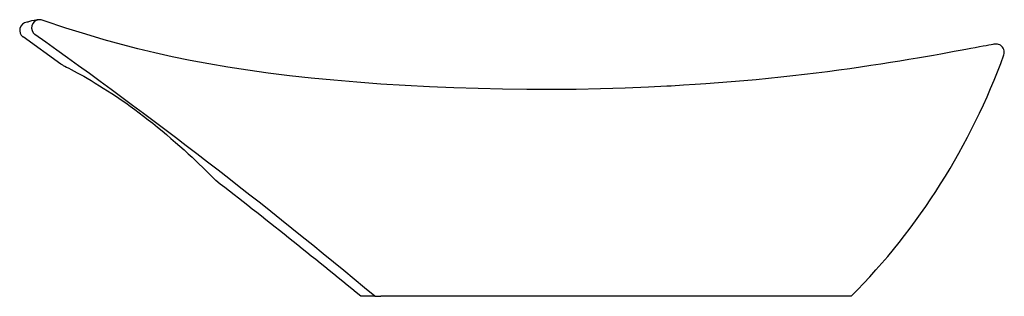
# Model space of a CAD drawing. Header units: millimetres. Extents: x 1168.441 to 1169.046, y 1058.245 to 1058.416.
import ezdxf

# ---------------------------------------------------------------- set-up
doc = ezdxf.new("R2010")
doc.units = ezdxf.units.MM
doc.layers.add('SANINDUSA', color=3, linetype='Continuous')

msp = doc.modelspace()

# ---------------------------------------------------------------- linework, layer by layer
at = {"layer": 'SANINDUSA'}
for p, q in [((1168.46661, 1058.38812), (1168.44339, 1058.40488)), ((1168.56176, 1058.31667), (1168.56094, 1058.31748)), ((1168.65963, 1058.24543), (1168.65093, 1058.24543)), ((1168.65963, 1058.24543), (1168.66327, 1058.24543)), ((1168.83939, 1058.24543), (1168.66327, 1058.24543)), ((1168.95244, 1058.24543), (1168.83939, 1058.24543))]:
    msp.add_line(p, q, dxfattribs=at)
at = {"layer": 'SANINDUSA', "flags": 128}
for points in [[(1168.45289, 1058.41549), (1168.45245, 1058.41543), (1168.45201, 1058.41537), (1168.45018, 1058.41506), (1168.44861, 1058.41472), (1168.44728, 1058.41437), (1168.44667, 1058.41419), (1168.44623, 1058.41405), (1168.446, 1058.41398), (1168.44582, 1058.41393), (1168.44573, 1058.41391)], [(1168.83902, 1058.37461), (1168.82781, 1058.37401), (1168.81346, 1058.37342), (1168.79834, 1058.37296), (1168.78323, 1058.37267), (1168.76815, 1058.37254), (1168.75308, 1058.37258), (1168.73804, 1058.37277), (1168.72302, 1058.37312), (1168.70804, 1058.37361), (1168.6931, 1058.37426), (1168.67819, 1058.37505), (1168.66332, 1058.37598), (1168.6486, 1058.37706), (1168.63433, 1058.37827), (1168.62049, 1058.37962), (1168.60709, 1058.3811), (1168.5941, 1058.38271), (1168.58152, 1058.38445), (1168.56933, 1058.38633), (1168.55752, 1058.38834), (1168.54609, 1058.39047), (1168.53502, 1058.39274), (1168.52431, 1058.39514), (1168.514, 1058.39764), (1168.50386, 1058.40027), (1168.49319, 1058.40323), (1168.48187, 1058.40658), (1168.46969, 1058.4104), (1168.45639, 1058.41483), (1168.45514, 1058.41527)], [(1169.04406, 1058.39983), (1169.04375, 1058.40002), (1169.043, 1058.40033), (1169.04231, 1058.4005), (1169.04171, 1058.40057), (1169.04122, 1058.40057), (1169.0409, 1058.40054), (1169.04078, 1058.40053), (1169.04072, 1058.40052), (1169.04067, 1058.40051), (1169.04063, 1058.4005), (1169.04058, 1058.4005), (1169.04054, 1058.40049), (1169.04045, 1058.40047), (1169.04006, 1058.4004), (1169.03935, 1058.40027), (1169.03833, 1058.40008), (1169.03701, 1058.39983), (1169.03539, 1058.39953), (1169.03345, 1058.39917), (1169.0312, 1058.39875), (1169.02864, 1058.39828), (1169.02586, 1058.39776), (1169.02273, 1058.39718), (1169.01931, 1058.39655), (1169.01561, 1058.39587), (1169.01163, 1058.39515), (1169.00739, 1058.39438), (1169.00287, 1058.39358), (1168.99809, 1058.39275), (1168.99306, 1058.39189), (1168.98778, 1058.391), (1168.98226, 1058.39009), (1168.97651, 1058.38916), (1168.97055, 1058.38822), (1168.96438, 1058.38728), (1168.95801, 1058.38633), (1168.95146, 1058.38538), (1168.94473, 1058.38444), (1168.93787, 1058.38352), (1168.93086, 1058.38263), (1168.92373, 1058.38176), (1168.91647, 1058.38092), (1168.90909, 1058.38011), (1168.9016, 1058.37933), (1168.894, 1058.3786), (1168.88633, 1058.3779), (1168.87865, 1058.37725), (1168.87088, 1058.37664), (1168.8631, 1058.37607), (1168.8564, 1058.37562), (1168.84934, 1058.37517), (1168.84162, 1058.37471), (1168.83902, 1058.37458)], [(1168.46788, 1058.38747), (1168.46772, 1058.38751), (1168.46661, 1058.38812)], [(1168.46788, 1058.38747), (1168.46803, 1058.3874), (1168.46843, 1058.38721), (1168.46913, 1058.38687), (1168.47014, 1058.38637), (1168.47142, 1058.38571), (1168.47295, 1058.38491), (1168.47472, 1058.38397), (1168.47671, 1058.3829), (1168.47864, 1058.38183), (1168.48067, 1058.3807), (1168.48279, 1058.37949), (1168.48524, 1058.37806), (1168.48777, 1058.37654), (1168.49037, 1058.37495), (1168.49268, 1058.37351), (1168.49527, 1058.37186), (1168.49798, 1058.37009), (1168.50078, 1058.36822), (1168.50362, 1058.36628), (1168.50646, 1058.36431), (1168.50926, 1058.36232), (1168.51199, 1058.36033), (1168.51467, 1058.35833), (1168.51744, 1058.35623), (1168.52025, 1058.35404), (1168.52309, 1058.3518), (1168.52594, 1058.34949), (1168.52878, 1058.34716), (1168.53155, 1058.34484), (1168.53426, 1058.34253), (1168.53703, 1058.34011), (1168.53971, 1058.33775), (1168.54229, 1058.33542), (1168.54479, 1058.33313), (1168.54721, 1058.3309), (1168.54952, 1058.32873), (1168.55166, 1058.3267), (1168.55359, 1058.32484), (1168.55531, 1058.32317), (1168.55682, 1058.32169), (1168.5581, 1058.32041), (1168.55916, 1058.31934), (1168.55998, 1058.3185), (1168.56057, 1058.31788), (1168.56086, 1058.31757), (1168.56094, 1058.31748), (1168.56093, 1058.31749)]]:
    msp.add_lwpolyline(points, dxfattribs=at)
at = {"layer": 'SANINDUSA'}
for centre, radius, start, end in [((1168.4463, 1058.40894), 0.005, 96.57633, 234.39861), ((1168.45358, 1058.41053), 0.005, 97.88022, 234.40747), ((1168.45352, 1058.41034), 0.00518, 71.83927, 96.99097), ((1166.48931, 1055.6452), 3.38695, 50.14951, 54.61342), ((1169.04154, 1058.39559), 0.00494, 339.6755, 59.28451), ((1168.66063, 1058.53349), 0.41004, 315.36949, 340.09202), ((1166.17572, 1055.23854), 3.89462, 50.53942, 52.21866)]:
    msp.add_arc(centre, radius, start, end, dxfattribs=at)

doc.saveas('drawing.dxf')
